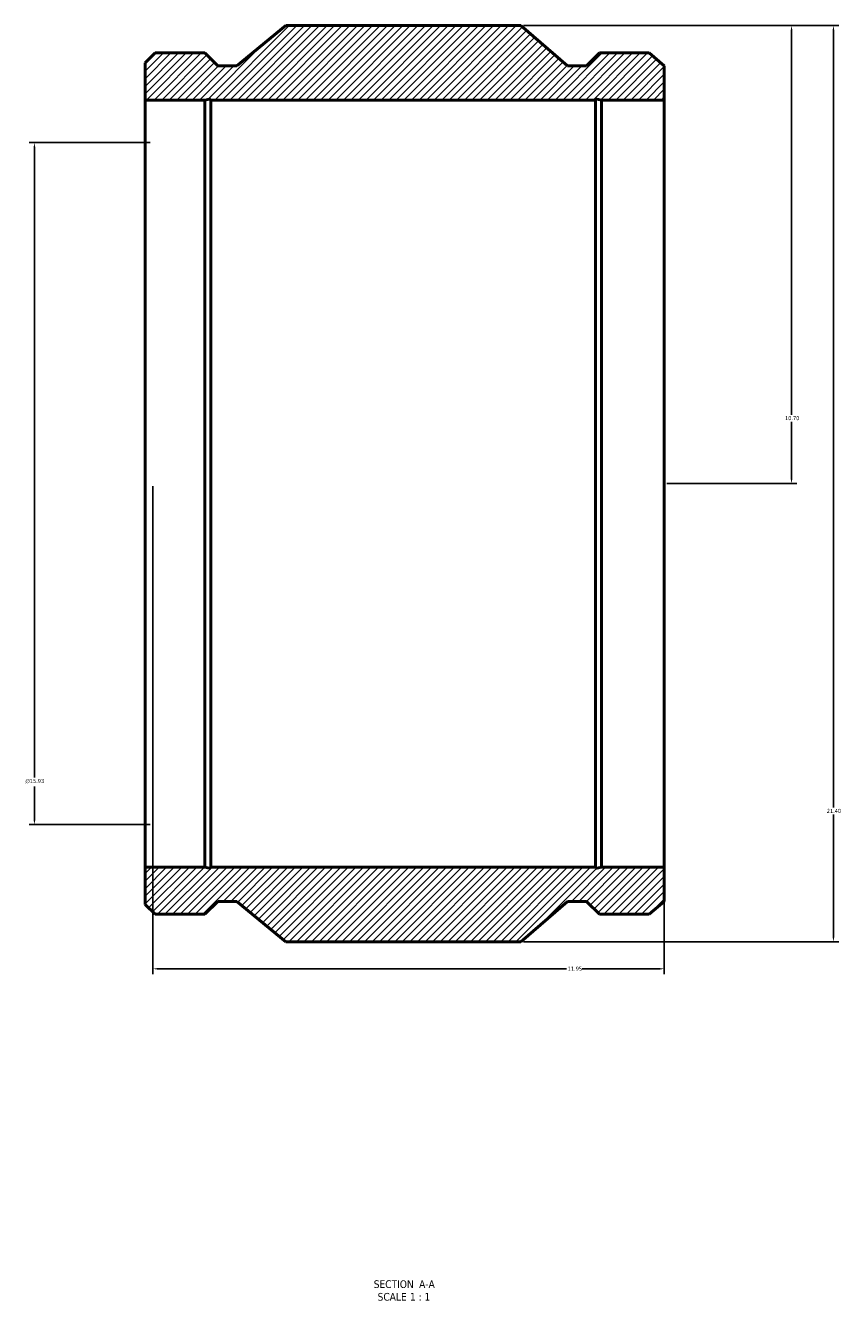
# Model space of a CAD drawing. Header units: inches. Extents: x -36 to 88, y -45 to 93.
# Tile 1 of 3: x 15 to 34, y -45 to -15. Entities that reach past the tile are written whole.
import ezdxf

# ---------------------------------------------------------------- set-up
doc = ezdxf.new("R2010")
doc.units = ezdxf.units.IN
doc.header["$MEASUREMENT"] = 0
for name, color, linetype, lineweight in [('Dimension (ANSI)', 7, 'Continuous', 25), ('Hatch (ANSI)', 7, 'Continuous', 18), ('Symbol (ANSI)', 7, 'Continuous', 25), ('Visible (ANSI)', 7, 'Continuous', 50)]:
    doc.layers.add(name, color=color, linetype=linetype, lineweight=lineweight)
doc.styles.add('Label Text (ANSI)', font='tahoma.ttf')
doc.styles.add('Note Text (ANSI)', font='tahoma.ttf')
doc.dimstyles.new('Default (ANSI)', dxfattribs={"dimtxt": 0.094488, "dimasz": 0.098425, "dimexe": 0.125, "dimexo": 0.0625, "dimgap": 0.031496, "dimtad": 0, "dimtih": 1, "dimtoh": 1, "dimrnd": 1e-08, "dimzin": 4, "dimdsep": 46, "dimtxsty": 'Note Text (ANSI)', "dimcen": 0.09, "dimdle": 0.393701, "dimclrd": 256, "dimclre": 256, "dimclrt": 5, "dimadec": 0, "dimazin": 1, "dimtfac": 1, "dimtofl": 0, "dimtmove": 0, "dimatfit": 3, "dimfxl": 1, "dimtolj": 1, "dimtzin": 4, "dimlwd": -1, "dimlwe": -1, "dimarcsym": 0})

# ---------------------------------------------------------------- blocks, each defined once
blk = doc.blocks.new('*D7')
at = {"layer": 'Defpoints', "color": 0, "transparency": 16777216}
for p in [(26.162, -14.955), (26.162, -36.355), (33.468, -36.355)]:
    blk.add_point(p, dxfattribs=at)
at = {"layer": 'Dimension (ANSI)', "transparency": 16777216}
for p, q in [((26.224, -14.955), (33.593, -14.955)), ((33.468, -15.053), (33.468, -33.219)), ((33.468, -36.256), (33.468, -33.38)), ((26.224, -36.355), (33.593, -36.355))]:
    blk.add_line(p, q, dxfattribs=at)
for points in [[(33.452, -15.053), (33.484, -15.053), (33.468, -14.955)], [(33.452, -36.256), (33.484, -36.256), (33.468, -36.355)]]:
    blk.add_solid(points, dxfattribs=at)
at = {"layer": 'Dimension (ANSI)', "color": 5, "transparency": 16777216, "insert": (33.313, -33.25), "char_height": 0.0945, "attachment_point": 1, "style": 'Note Text (ANSI)'}
blk.add_mtext('\\A1;21.40', dxfattribs=at)
blk = doc.blocks.new('*D8')
at = {"layer": 'Defpoints', "color": 0, "transparency": 16777216}
for p in [(17.567, -25.655), (29.517, -34.613), (29.517, -36.985)]:
    blk.add_point(p, dxfattribs=at)
at = {"layer": 'Dimension (ANSI)', "transparency": 16777216}
for p, q in [((17.567, -25.717), (17.567, -37.11)), ((29.517, -34.676), (29.517, -37.11)), ((17.665, -36.985), (27.229, -36.985)), ((29.418, -36.985), (27.594, -36.985))]:
    blk.add_line(p, q, dxfattribs=at)
for points in [[(17.665, -36.969), (17.665, -37.001), (17.567, -36.985)], [(29.418, -36.969), (29.418, -37.001), (29.517, -36.985)]]:
    blk.add_solid(points, dxfattribs=at)
at = {"layer": 'Dimension (ANSI)', "color": 5, "transparency": 16777216, "insert": (27.261, -36.936), "char_height": 0.0945, "attachment_point": 1, "style": 'Note Text (ANSI)'}
blk.add_mtext('\\A1;11.95', dxfattribs=at)
blk = doc.blocks.new('*D9')
at = {"layer": 'Defpoints', "color": 0, "transparency": 16777216}
for p in [(17.567, -17.69), (14.8, -33.619), (17.567, -33.619)]:
    blk.add_point(p, dxfattribs=at)
at = {"layer": 'Dimension (ANSI)', "transparency": 16777216}
for p, q in [((17.504, -17.69), (14.675, -17.69)), ((14.8, -17.788), (14.8, -32.521)), ((14.8, -33.521), (14.8, -32.726)), ((17.504, -33.619), (14.675, -33.619))]:
    blk.add_line(p, q, dxfattribs=at)
for points in [[(14.783, -17.788), (14.816, -17.788), (14.8, -17.69)], [(14.783, -33.521), (14.816, -33.521), (14.8, -33.619)]]:
    blk.add_solid(points, dxfattribs=at)
at = {"layer": 'Dimension (ANSI)', "color": 5, "transparency": 16777216, "insert": (14.591, -32.552), "char_height": 0.09449, "attachment_point": 1, "style": 'Note Text (ANSI)'}
blk.add_mtext('\\A1;{\\fAIGDT|b0|i0;\\H0.0945;\\ln}\\fTahoma|b0|i0;\\H0.0945;15.93', dxfattribs=at)
blk = doc.blocks.new('*D10')
at = {"layer": 'Defpoints', "color": 0, "transparency": 16777216}
for p in [(26.162, -14.955), (29.517, -25.655), (32.49, -25.655)]:
    blk.add_point(p, dxfattribs=at)
at = {"layer": 'Dimension (ANSI)', "transparency": 16777216}
for p, q in [((26.224, -14.955), (32.615, -14.955)), ((32.49, -15.053), (32.49, -24.046)), ((32.49, -25.556), (32.49, -24.208)), ((29.579, -25.655), (32.615, -25.655))]:
    blk.add_line(p, q, dxfattribs=at)
for points in [[(32.474, -15.053), (32.507, -15.053), (32.49, -14.955)], [(32.474, -25.556), (32.507, -25.556), (32.49, -25.655)]]:
    blk.add_solid(points, dxfattribs=at)
at = {"layer": 'Dimension (ANSI)', "color": 5, "transparency": 16777216, "insert": (32.338, -24.078), "char_height": 0.0945, "attachment_point": 1, "style": 'Note Text (ANSI)'}
blk.add_mtext('\\A1;10.70', dxfattribs=at)

msp = doc.modelspace()

# ---------------------------------------------------------------- hatches: boundary and pattern name
at = {"layer": 'Hatch (ANSI)'}
h = msp.add_hatch(dxfattribs=at)
h.set_pattern_fill('ANSI31', color=256, style=0)
h.paths.add_polyline_path([(17.388, -15.827), (17.388, -16.696), (18.784, -16.696), (18.923, -16.666), (18.923, -16.696), (27.911, -16.696), (27.911, -16.666), (28.05, -16.696), (29.517, -16.696), (29.517, -15.898), (29.167, -15.597), (28.001, -15.597), (27.699, -15.898), (27.257, -15.898), (26.162, -14.955), (20.672, -14.955), (19.528, -15.898), (19.086, -15.898), (18.784, -15.597), (17.619, -15.597)])
h.paths.add_polyline_path([(17.388, -35.482), (17.619, -35.713), (18.784, -35.713), (19.086, -35.411), (19.528, -35.411), (20.672, -36.355), (26.162, -36.355), (27.257, -35.411), (27.699, -35.411), (28.001, -35.713), (29.167, -35.713), (29.517, -35.411), (29.517, -34.613), (28.05, -34.613), (27.911, -34.643), (27.911, -34.613), (18.923, -34.613), (18.923, -34.643), (18.784, -34.613), (17.388, -34.613)])

# ---------------------------------------------------------------- linework, layer by layer
at = {"layer": 'Visible (ANSI)'}
for p, q in [((20.672, -14.955), (19.528, -15.898)), ((26.162, -14.955), (20.672, -14.955)), ((27.257, -15.898), (26.162, -14.955)), ((17.619, -15.597), (17.388, -15.827)), ((18.784, -15.597), (17.619, -15.597)), ((19.086, -15.898), (18.784, -15.597)), ((28.001, -15.597), (27.699, -15.898)), ((29.167, -15.597), (28.001, -15.597)), ((29.517, -15.898), (29.167, -15.597)), ((17.388, -15.827), (17.388, -16.696)), ((19.528, -15.898), (19.086, -15.898)), ((27.699, -15.898), (27.257, -15.898)), ((29.517, -16.696), (29.517, -15.898)), ((17.388, -34.613), (17.388, -16.696)), ((17.388, -16.696), (18.784, -16.696)), ((18.784, -16.696), (18.923, -16.666)), ((18.784, -34.613), (18.784, -16.696)), ((18.923, -16.666), (18.923, -16.696)), ((18.923, -16.696), (27.911, -16.696)), ((18.923, -34.613), (18.923, -16.696)), ((27.911, -16.696), (27.911, -16.666)), ((27.911, -16.666), (28.05, -16.696)), ((27.911, -34.613), (27.911, -16.696)), ((28.05, -16.696), (29.517, -16.696)), ((28.05, -34.613), (28.05, -16.696)), ((29.517, -34.613), (29.517, -16.696)), ((18.784, -34.613), (17.388, -34.613)), ((17.388, -34.613), (17.388, -35.482)), ((18.923, -34.643), (18.784, -34.613)), ((27.911, -34.613), (18.923, -34.613)), ((18.923, -34.613), (18.923, -34.643)), ((28.05, -34.613), (27.911, -34.643)), ((27.911, -34.643), (27.911, -34.613)), ((29.517, -34.613), (28.05, -34.613)), ((29.517, -35.411), (29.517, -34.613)), ((17.388, -35.482), (17.619, -35.713)), ((18.784, -35.713), (19.086, -35.411)), ((19.086, -35.411), (19.528, -35.411)), ((19.528, -35.411), (20.672, -36.355)), ((26.162, -36.355), (27.257, -35.411)), ((27.257, -35.411), (27.699, -35.411)), ((27.699, -35.411), (28.001, -35.713)), ((29.167, -35.713), (29.517, -35.411)), ((17.619, -35.713), (18.784, -35.713)), ((28.001, -35.713), (29.167, -35.713)), ((20.672, -36.355), (26.162, -36.355))]:
    msp.add_line(p, q, dxfattribs=at)

# ---------------------------------------------------------------- texts
at = {"layer": 'Symbol (ANSI)', "char_height": 0.18, "attachment_point": 7, "style": 'Label Text (ANSI)'}
for s, insert in [('SECTION', (22.727, -44.443)), (' A-A', (23.72, -44.439)), ('SCALE', (22.818, -44.739)), (' 1 : 1', (23.506, -44.736))]:
    msp.add_mtext(s, dxfattribs=dict(at, insert=insert))

# ---------------------------------------------------------------- dimensions: what is measured, and where the dimension line sits
at = {"layer": 'Dimension (ANSI)'}
for base, p1, p2, angle, override, picture, middle in [((33.468, -36.355), (26.162, -14.955), (26.162, -36.355), 90, {"dimgap": 0.031496, "dimdec": 2, "dimtol": 0, "dimlim": 0, "dimtp": 0, "dimtm": 0, "dimtdec": 2, "dimatfit": 1}, '*D7', (33.468, -33.3)), ((32.49, -25.655), (26.162, -14.955), (29.517, -25.655), 90, {"dimgap": 0.031496, "dimdec": 2, "dimtol": 0, "dimlim": 0, "dimtp": 0, "dimtm": 0, "dimtdec": 2, "dimatfit": 1}, '*D10', (32.49, -24.127)), ((29.517, -36.985), (17.567, -25.655), (29.517, -34.613), 180, {"dimgap": 0.031496, "dimtih": 0, "dimtoh": 0, "dimdec": 2, "dimtol": 0, "dimlim": 0, "dimtp": 0, "dimtm": 0, "dimtdec": 2, "dimatfit": 1}, '*D8', (27.412, -36.985))]:
    dim = msp.add_linear_dim(base=base, p1=p1, p2=p2, angle=angle, dimstyle='Default (ANSI)', override=override, dxfattribs=at)
    dim.commit()
    dim.dimension.update_dxf_attribs({"geometry": picture, "text_midpoint": middle, "dimtype": 160})
dim = msp.add_linear_dim(base=(14.8, -33.619), p1=(17.567, -17.69), p2=(17.567, -33.619), angle=90, text='{\\fAIGDT|b0|i0;\\H0.0945;\\ln}\\fTahoma|b0|i0;\\H0.0945;<>', dimstyle='Default (ANSI)', override={"dimgap": 0.031496, "dimdec": 2, "dimtol": 0, "dimlim": 0, "dimtp": 0, "dimtm": 0, "dimtdec": 2, "dimatfit": 1}, dxfattribs=at)
dim.commit()
dim.dimension.update_dxf_attribs({"geometry": '*D9', "text_midpoint": (14.8, -32.623), "dimtype": 160})

doc.saveas('drawing.dxf')
